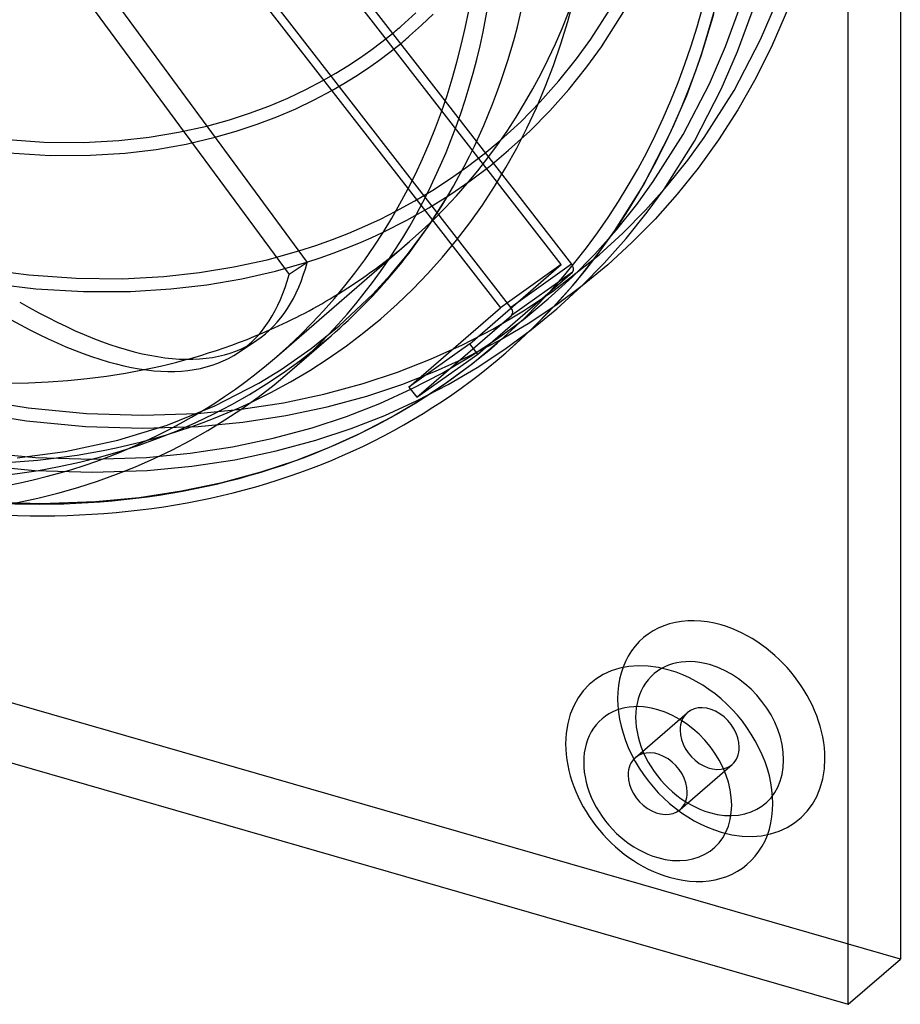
# Model space of a CAD drawing. Header units: millimetres. Extents: x -181 to 173, y -230 to 223.
# Tile 3 of 16: x 38 to 173, y -230 to -79. Entities that reach past the tile are written whole.
import ezdxf

# ---------------------------------------------------------------- set-up
doc = ezdxf.new("R2010")
doc.units = ezdxf.units.MM
doc.layers.add('HIDDEN', color=7, linetype='Continuous')
doc.layers.add('THICK', color=7, linetype='Continuous')

msp = doc.modelspace()

# ---------------------------------------------------------------- linework, layer by layer
at = {"layer": 'HIDDEN'}
for p, q in [((113.4, -123.07), (60.05, -54.33)), ((125.68, -81.9), (129.62, -75.66)), ((127.32, -83.04), (131.35, -76.66)), ((146.37, -83.02), (148.56, -77.03)), ((151.72, -81.95), (154.19, -76.25)), ((156.04, -76.99), (153.53, -82.8)), ((142.64, -84.43), (144.58, -78.05)), ((148.22, -83.76), (150.46, -77.66)), ((93.58, -82.31), (95.24, -80.99)), ((91.88, -83.58), (93.58, -82.31)), ((94.8, -83.89), (96.46, -82.57)), ((123.49, -84.91), (125.68, -81.9)), ((125.09, -86.12), (127.32, -83.04)), ((143.9, -88.73), (146.37, -83.02)), ((147.67, -89.76), (151.72, -81.95)), ((153.53, -82.8), (151, -87.87)), ((90.14, -84.81), (91.88, -83.58)), ((93.11, -85.17), (94.8, -83.89)), ((140.41, -90.53), (142.64, -84.43)), ((145.71, -89.57), (148.22, -83.76)), ((86.53, -87.11), (88.35, -85.98)), ((88.35, -85.98), (90.14, -84.81)), ((91.37, -86.39), (93.11, -85.17)), ((120.78, -88.3), (123.49, -84.91)), ((122.3, -89.59), (125.09, -86.12)), ((84.65, -88.18), (86.53, -87.11)), ((87.76, -88.7), (89.58, -87.57)), ((89.58, -87.57), (91.37, -86.39)), ((85.89, -89.78), (87.76, -88.7)), ((117.91, -91.52), (120.78, -88.3)), ((139.85, -96.53), (143.9, -88.73)), ((151, -87.87), (148.25, -92.71)), ((119.37, -92.89), (122.3, -89.59)), ((137.89, -96.34), (140.41, -90.53)), ((141.58, -97.53), (145.71, -89.57)), ((143.1, -96.99), (147.67, -89.76)), ((103.31, -91.39), (122.74, -116.43)), ((114.91, -94.56), (117.91, -91.52)), ((121.13, -116.51), (102.8, -92.88)), ((116.3, -96), (119.37, -92.89)), ((148.25, -92.71), (145.3, -97.32)), ((62.36, -96.18), (66.71, -95.22)), ((111.75, -97.44), (114.91, -94.56)), ((57.86, -96.93), (62.36, -96.18)), ((113.06, -98.95), (116.3, -96)), ((133.76, -104.3), (137.89, -96.34)), ((135.28, -103.76), (139.85, -96.53)), ((35.5, -97.24), (41.7, -97.68)), ((41.7, -97.68), (47.77, -97.73)), ((47.77, -97.73), (53.2, -97.45)), ((53.2, -97.45), (57.86, -96.93)), ((58.94, -98.8), (63.53, -97.99)), ((63.53, -97.99), (67.99, -96.95)), ((109.3, -99.49), (111.75, -97.44)), ((136.93, -104.9), (141.58, -97.53)), ((140.57, -100.48), (143.1, -96.99)), ((145.3, -97.32), (142.16, -101.7)), ((36.34, -99.33), (42.65, -99.72)), ((42.65, -99.72), (48.86, -99.7)), ((48.86, -99.7), (54.18, -99.37)), ((54.18, -99.37), (58.94, -98.8)), ((106.76, -101.44), (109.3, -99.49)), ((110.16, -101.36), (113.06, -98.95)), ((137.42, -104.41), (140.57, -100.48)), ((104.15, -103.29), (106.76, -101.44)), ((107.16, -103.63), (110.16, -101.36)), ((142.16, -101.7), (138.95, -105.7)), ((101.44, -105.05), (104.15, -103.29)), ((104.04, -105.77), (107.16, -103.63)), ((129.11, -111.67), (133.76, -104.3)), ((132.75, -107.25), (135.28, -103.76)), ((97.61, -104.88), (111.79, -123.15)), ((98.66, -106.72), (101.44, -105.05)), ((100.8, -107.78), (104.04, -105.77)), ((134.1, -108.14), (137.42, -104.41)), ((134.34, -108.46), (136.93, -104.9)), ((138.95, -105.7), (135.56, -109.51)), ((95.73, -108.32), (98.66, -106.72)), ((100.74, -110.61), (103.73, -105.95)), ((129.6, -111.18), (132.75, -107.25)), ((97.43, -109.68), (100.8, -107.78)), ((130.62, -111.67), (134.1, -108.14)), ((131.13, -112.47), (134.34, -108.46)), ((93.82, -111.51), (97.43, -109.68)), ((135.56, -109.51), (132, -113.11)), ((97.53, -114.97), (100.74, -110.61)), ((126.28, -114.91), (129.6, -111.18)), ((126.52, -115.23), (129.11, -111.67)), ((126.96, -115), (130.62, -111.67)), ((77.43, -130.65), (97.84, -112.97)), ((127.74, -116.28), (131.13, -112.47)), ((132, -113.11), (128.27, -116.52)), ((75.97, -115.75), (80.83, -114.4)), ((122.8, -118.44), (126.28, -114.91)), ((70.87, -116.87), (75.97, -115.75)), ((77.24, -117.49), (82.09, -116.11)), ((94.93, -118.09), (97.53, -114.97)), ((122.74, -116.43), (113.4, -123.07)), ((119.8, -120.63), (126.96, -115)), ((123.31, -119.24), (126.52, -115.23)), ((124.19, -119.88), (127.74, -116.28)), ((31.91, -117.12), (39.39, -118.1)), ((60.12, -118.33), (65.59, -117.74)), ((65.59, -117.74), (70.87, -116.87)), ((72.07, -118.67), (77.24, -117.49)), ((107.09, -128.66), (121.13, -116.51)), ((108.31, -130.24), (122.85, -117.65)), ((121.13, -116.51), (111.79, -123.15)), ((122.85, -117.65), (113.51, -124.3)), ((124.37, -119.72), (128.27, -116.51)), ((32.94, -119.3), (40.47, -120.21)), ((39.39, -118.1), (46.65, -118.61)), ((46.65, -118.61), (53.75, -118.67)), ((53.75, -118.67), (60.12, -118.33)), ((66.73, -119.59), (72.07, -118.67)), ((92.21, -121.06), (94.93, -118.09)), ((119.14, -121.77), (122.8, -118.44)), ((119.92, -123.05), (123.31, -119.24)), ((40.47, -120.21), (47.79, -120.65)), ((47.79, -120.65), (55.01, -120.63)), ((55.01, -120.63), (61.2, -120.25)), ((61.2, -120.25), (66.73, -119.59)), ((115.33, -123.63), (119.8, -120.63)), ((120.29, -122.73), (124.37, -119.72)), ((120.45, -123.29), (124.19, -119.88)), ((87.06, -125.93), (92.21, -121.06)), ((115.32, -124.92), (119.14, -121.77)), ((173.21, -223.21), (-173.21, -123.21)), ((97.75, -135.31), (111.79, -123.15)), ((110.64, -126.4), (115.33, -123.63)), ((116.04, -125.54), (120.29, -122.73)), ((116.37, -126.65), (119.92, -123.05)), ((116.55, -126.49), (120.45, -123.29)), ((98.97, -136.88), (113.51, -124.3)), ((111.33, -127.86), (115.32, -124.92)), ((82.74, -129.41), (87.06, -125.93)), ((105.96, -128.83), (110.64, -126.4)), ((111.62, -128.14), (116.04, -125.54)), ((112.47, -129.5), (116.55, -126.49)), ((112.63, -130.06), (116.37, -126.65)), ((106.83, -130.63), (111.62, -128.14)), ((107.17, -130.61), (111.33, -127.86)), ((107.5, -131.69), (111.32, -128.54)), ((78.15, -132.61), (82.74, -129.41)), ((107.09, -128.66), (97.75, -135.31)), ((101.07, -131.05), (105.96, -128.83)), ((108.31, -130.24), (107.09, -128.66)), ((108.23, -132.31), (112.47, -129.5)), ((95.99, -133.04), (101.07, -131.05)), ((98.97, -136.88), (108.31, -130.24)), ((101.85, -132.89), (106.83, -130.63)), ((102.83, -133.17), (107.17, -130.61)), ((74.71, -134.71), (78.15, -132.61)), ((90.71, -134.79), (95.99, -133.04)), ((96.67, -134.92), (101.85, -132.89)), ((103.51, -134.63), (107.5, -131.69)), ((103.8, -134.92), (108.23, -132.31)), ((98.14, -135.6), (102.83, -133.17)), ((67.94, -138.22), (74.71, -134.71)), ((84.71, -136.41), (90.71, -134.79)), ((91.29, -136.7), (96.67, -134.92)), ((93.26, -137.82), (98.14, -135.6)), ((97.75, -135.31), (98.97, -136.88)), ((99.02, -137.4), (103.8, -134.92)), ((99.35, -137.38), (103.51, -134.63)), ((30.04, -137.03), (39.27, -138.51)), ((78.47, -137.73), (84.71, -136.41)), ((85.18, -138.36), (91.29, -136.7)), ((94.04, -139.66), (99.02, -137.4)), ((95.01, -139.94), (99.35, -137.38)), ((29.67, -139), (39.02, -140.49)), ((39.27, -138.51), (48.24, -139.37)), ((60.64, -141.18), (67.94, -138.22)), ((65.26, -139.36), (71.99, -138.71)), ((71.99, -138.71), (78.47, -137.73)), ((78.83, -139.69), (85.18, -138.36)), ((88.18, -139.81), (93.26, -137.82)), ((39.02, -140.49), (48.11, -141.36)), ((48.24, -139.37), (56.91, -139.64)), ((56.91, -139.64), (65.26, -139.36)), ((72.23, -140.7), (78.83, -139.69)), ((82.89, -141.56), (88.18, -139.81)), ((88.86, -141.69), (94.04, -139.66)), ((90.32, -142.38), (95.01, -139.94)), ((48.11, -141.36), (56.91, -141.64)), ((53.07, -143.49), (60.64, -141.18)), ((56.91, -141.64), (65.39, -141.35)), ((65.39, -141.35), (72.23, -140.7)), ((76.9, -143.18), (82.89, -141.56)), ((83.47, -143.47), (88.86, -141.69)), ((44.96, -145.22), (53.07, -143.49)), ((70.65, -144.5), (76.9, -143.18)), ((77.36, -145.13), (83.47, -143.47)), ((85.44, -144.59), (90.32, -142.38)), ((64.17, -145.49), (70.65, -144.5)), ((71.01, -146.47), (77.36, -145.13)), ((80.36, -146.58), (85.44, -144.59)), ((31.46, -145.28), (40.42, -146.14)), ((37.58, -146.18), (44.96, -145.22)), ((40.42, -146.14), (49.09, -146.41)), ((49.09, -146.41), (57.44, -146.13)), ((57.44, -146.13), (64.17, -145.49)), ((64.41, -147.47), (71.01, -146.47)), ((75.08, -148.33), (80.36, -146.58)), ((31.21, -147.26), (40.3, -148.14)), ((40.3, -148.14), (49.09, -148.41)), ((49.09, -148.41), (57.57, -148.12)), ((57.57, -148.12), (64.41, -147.47)), ((69.08, -149.95), (75.08, -148.33)), ((62.84, -151.27), (69.08, -149.95)), ((49.62, -152.9), (56.35, -152.26)), ((56.35, -152.26), (62.84, -151.27)), ((32.6, -152.91), (41.27, -153.18)), ((41.27, -153.18), (49.62, -152.9)), ((132.51, -192.26), (140.5, -185.34)), ((139.38, -200.19), (147.37, -193.28))]:
    msp.add_line(p, q, dxfattribs=at)
for centre, major_axis, ratio, start_param, end_param in [((0, 0), (-97.84, 112.97), 0.75, -3.141592, -2.427868), ((0, 0), (111.32, -128.55), 0.75, 0.000009, 0.713724), ((0, 0), (-112.63, 130.06), 0.75, -3.141584, -2.427868), ((0, 0), (-97.84, 112.97), 0.75, 3.020844, 3.141593), ((-7.99, -6.92), (-101.8, 117.55), 0.75, 1.891159, 2.93407), ((122.24, -116.86), (0.58, -0.815), 0.65974, 0.063072, 1.633869), ((-7.48, -6.75), (-81.87, 121.37), 0.327415, 2.545846, 3.141591), ((112.9, -123.51), (-0.58, 0.815), 0.65974, -3.07852, -1.507724), ((0, 0), (-97.84, 112.97), 0.75, 2.74155, 2.915467), ((-14.02, -12.14), (-99.83, 115.28), 0.75, 2.284521, 3.141593), ((0, 0), (111.32, -128.55), 0.75, -0.857072, 0.000009), ((0, 0), (-112.63, 130.06), 0.75, 2.284521, 3.141602), ((145.71, -187.77), (-12.03, 13.89), 0.75, -0.857072, 2.284521), ((145.71, -187.77), (-12.03, 13.89), 0.75, 2.284521, 5.426113), ((143.93, -189.31), (-8.59, 9.92), 0.75, -0.857072, 2.284521), ((143.93, -189.31), (-8.59, 9.92), 0.75, 2.284521, 5.426113), ((143.93, -189.31), (-3.44, 3.97), 0.75, -2.427868, -0.000041), ((143.93, -189.31), (-3.44, 3.97), 0.75, -0.000041, 0.713724), ((143.93, -189.31), (-3.44, 3.97), 0.75, 0.713724, 3.141552), ((143.93, -189.31), (-3.44, 3.97), 0.75, 3.141552, 3.855317)]:
    msp.add_ellipse(centre, major_axis=major_axis, ratio=ratio, start_param=start_param, end_param=end_param, dxfattribs=at)
at = {"layer": 'THICK'}
for p, q in [((173.21, 123.21), (173.21, -223.21)), ((165.22, -230.12), (165.22, 116.29)), ((69.39, -47.69), (103.31, -91.39)), ((102.8, -92.88), (68.65, -48.88)), ((59.31, -55.52), (97.61, -104.88)), ((41.91, -61.52), (82.13, -116.16)), ((39.12, -63.4), (79.35, -118.04)), ((96.55, -79.88), (98.82, -77.83)), ((99.7, -79.74), (101.49, -78.02)), ((96.11, -80.25), (96.33, -80.07)), ((96.33, -80.07), (96.55, -79.88)), ((97.86, -81.39), (99.7, -79.74)), ((95.24, -80.99), (95.46, -80.81)), ((95.46, -80.81), (95.68, -80.62)), ((95.68, -80.62), (95.9, -80.44)), ((95.9, -80.44), (96.11, -80.25)), ((97.4, -81.79), (97.63, -81.59)), ((97.63, -81.59), (97.86, -81.39)), ((96.46, -82.57), (96.7, -82.38)), ((96.7, -82.38), (96.93, -82.18)), ((96.93, -82.18), (97.16, -81.99)), ((97.16, -81.99), (97.4, -81.79)), ((81.94, -89.61), (84.65, -88.18)), ((79.14, -90.93), (81.94, -89.61)), ((83.18, -91.22), (85.89, -89.78)), ((73.26, -93.26), (76.24, -92.15)), ((76.24, -92.15), (79.14, -90.93)), ((80.36, -92.57), (83.18, -91.22)), ((70.18, -94.26), (73.26, -93.26)), ((77.46, -93.82), (80.36, -92.57)), ((66.71, -95.22), (70.18, -94.26)), ((71.38, -95.98), (74.46, -94.95)), ((74.46, -94.95), (77.46, -93.82)), ((67.99, -96.95), (71.38, -95.98)), ((93.38, -109.5), (95.73, -108.32)), ((90.98, -110.61), (93.38, -109.5)), ((86.02, -112.64), (88.53, -111.66)), ((88.53, -111.66), (90.98, -110.61)), ((91.94, -112.37), (93.82, -111.51)), ((83.46, -113.55), (86.02, -112.64)), ((88.1, -113.98), (90.04, -113.2)), ((90.04, -113.2), (91.94, -112.37)), ((80.83, -114.4), (83.46, -113.55)), ((84.13, -115.44), (86.13, -114.73)), ((86.13, -114.73), (88.1, -113.98)), ((82.13, -116.16), (79.35, -118.04)), ((82.09, -116.11), (84.13, -115.44)), ((71.6, -129.99), (74.38, -128.12)), ((79.42, -132.96), (85.81, -127.42)), ((-181.19, -130.12), (165.22, -230.12)), ((165.22, -230.12), (173.21, -223.21))]:
    msp.add_line(p, q, dxfattribs=at)
for centre, major_axis, ratio, start_param, end_param in [((-20.41, -17.68), (-99.83, 115.28), 0.75, -3.141592, -0.857072), ((-7.99, -6.92), (-101.8, 117.55), 0.75, 2.93407, 3.855317), ((-14.02, -12.14), (-99.83, 115.28), 0.75, -2.897878, -2.427868), ((-20.41, -17.68), (97.84, -112.97), 0.75, 0, 0.713724), ((-14.02, -12.14), (-99.83, 115.28), 0.75, -3.141592, -2.897878), ((0, 0), (-97.84, 112.97), 0.75, 1.956413, 2.74155), ((-7.48, -6.75), (-81.87, 121.37), 0.327415, 3.141591, 3.418511), ((-10.27, -8.62), (81.87, -121.37), 0.327415, -0.000002, 0.276918), ((0, 0), (-97.84, 112.97), 0.75, 2.915467, 3.020844), ((-10.27, -8.62), (81.87, -121.37), 0.327415, -0.595746, -0.000002), ((-20.41, -17.68), (97.84, -112.97), 0.75, -1.124039, 0), ((-20.41, -17.68), (-99.83, 115.28), 0.75, 2.284521, 3.141593), ((137.72, -194.69), (12.03, -13.89), 0.75, 2.284521, 5.426113), ((137.72, -194.69), (12.03, -13.89), 0.75, -0.857072, 2.284521), ((135.95, -196.23), (-8.59, 9.92), 0.75, -0.857072, 2.284521), ((135.95, -196.23), (-8.59, 9.92), 0.75, 2.284521, 5.426113), ((135.95, -196.23), (3.44, -3.97), 0.75, 0.713724, 3.141552), ((135.95, -196.23), (3.44, -3.97), 0.75, 3.141552, 3.855317), ((135.95, -196.23), (3.44, -3.97), 0.75, -2.427868, -0.000041), ((135.95, -196.23), (3.44, -3.97), 0.75, -0.000041, 0.713724)]:
    msp.add_ellipse(centre, major_axis=major_axis, ratio=ratio, start_param=start_param, end_param=end_param, dxfattribs=at)

doc.saveas('drawing.dxf')
